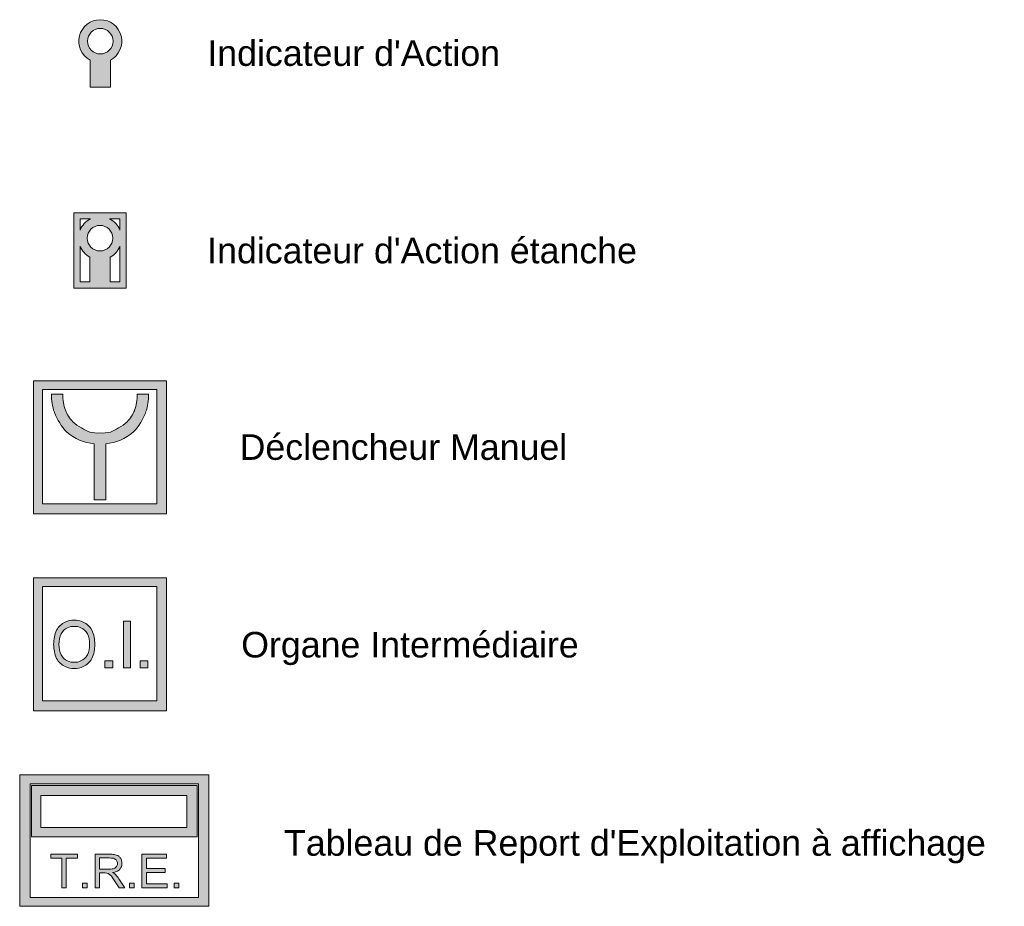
# Model space of a CAD drawing. Header units: millimetres. Extents: x 1909 to 78032, y -36590 to 14615.
# Tile 56 of 68: x 6925 to 10776, y 2424 to 5890. Entities that reach past the tile are written whole.
import ezdxf

# ---------------------------------------------------------------- set-up
doc = ezdxf.new("R2010")
doc.units = ezdxf.units.MM
doc.layers.add('A-DETL-GENF', color=7, linetype='Continuous', lineweight=18)
doc.layers.add('G-ANNO-TEXT', color=7, linetype='Continuous', lineweight=30)
doc.styles.add('@Arial Unicode MS', font='ARIALUNI.TTF', dxfattribs={"height": 100})

# ---------------------------------------------------------------- blocks, each defined once
blk = doc.blocks.new('INDICATEUR ACTION - 1 _ 50-326223-SSI 1_50')
at = {"layer": 'A-DETL-GENF', "true_color": 0xff0000}
h = blk.add_hatch(color=1, dxfattribs=at)
h.paths.add_polyline_path([(214.6, 5625.8), (294.6, 5625.8), (294.6, 5731.9), (311.7, 5744.2), (325.3, 5760.4), (334.3, 5779.5), (338.4, 5800.2), (337.1, 5821.3), (330.7, 5841.4), (319.4, 5859.2), (304, 5873.7), (285.6, 5883.9), (265.1, 5889.1), (244, 5889.1), (223.6, 5883.9), (205.1, 5873.7), (189.7, 5859.2), (178.5, 5841.4), (172, 5821.3), (170.7, 5800.2), (174.8, 5779.5), (183.9, 5760.4), (197.4, 5744.2), (214.6, 5731.9)])
h.paths.add_polyline_path([(254.6, 5755.8), (241.6, 5757.5), (229.6, 5762.5), (219.2, 5770.5), (211.3, 5780.8), (206.3, 5792.9), (204.6, 5805.8), (206.3, 5818.8), (211.3, 5830.8), (219.2, 5841.2), (229.6, 5849.1), (241.6, 5854.1), (254.6, 5855.8), (267.5, 5854.1), (279.6, 5849.1), (289.9, 5841.2), (297.9, 5830.8), (302.9, 5818.8), (304.6, 5805.8), (302.9, 5792.9), (297.9, 5780.8), (289.9, 5770.5), (279.6, 5762.5), (267.5, 5757.5)])
at = {"layer": 'A-DETL-GENF'}
for p, q in [((214.6, 5731.9), (214.6, 5625.8)), ((294.6, 5625.8), (294.6, 5731.9)), ((214.6, 5625.8), (294.6, 5625.8))]:
    blk.add_line(p, q, dxfattribs=at)
for radius, start, end in [(84, 298.4369, 241.5631), (50, 0, 180), (50, 180, 0)]:
    blk.add_arc((254.6, 5805.8), radius, start, end, dxfattribs=at)
blk = doc.blocks.new('INDICATEUR ACTION ETANCHE - 1 _ 50-326225-SSI 1_50')
at = {"layer": 'A-DETL-GENF', "true_color": 0xff0000}
h = blk.add_hatch(color=1, dxfattribs=at)
h.paths.add_polyline_path([(253.6, 4840.3), (355.6, 4840.3), (355.6, 5135.3), (151.6, 5135.3), (151.6, 4840.3), (229.3, 4840.3)])
h.paths.add_polyline_path([(175.8, 4864.6), (175.8, 5004), (185, 4987.2), (197.8, 4972.9), (213.6, 4961.8), (213.6, 4864.6)])
h.paths.add_polyline_path([(331.4, 4864.6), (293.6, 4864.6), (293.6, 4961.8), (309.3, 4972.9), (322.1, 4987.2), (331.4, 5004)])
h.paths.add_polyline_path([(253.6, 4985.7), (240.6, 4987.4), (228.6, 4992.4), (218.2, 5000.4), (210.3, 5010.7), (205.3, 5022.8), (203.6, 5035.7), (205.3, 5048.7), (210.3, 5060.7), (218.2, 5071.1), (229.3, 5079.3), (240.6, 5084), (253.6, 5085.7), (266.5, 5084), (278.6, 5079), (288.9, 5071.1), (296.9, 5060.7), (301.9, 5048.7), (303.6, 5035.7), (301.9, 5022.8), (296.9, 5010.7), (288.9, 5000.4), (278.6, 4992.4), (266.5, 4987.4)])
h.paths.add_polyline_path([(331.4, 5067.4), (321.6, 5085), (307.8, 5099.8), (291, 5110.9), (331.4, 5110.9), (331.5, 5070.8)])
h.paths.add_polyline_path([(175.8, 5067.4), (175.8, 5076.9), (175.8, 5110.9), (216.1, 5110.9), (199.3, 5099.8), (185.6, 5085)])
at = {"layer": 'A-DETL-GENF'}
for p, q in [((151.6, 5135.3), (151.6, 4840.3)), ((253.6, 5135.3), (151.6, 5135.3)), ((355.6, 5135.3), (253.6, 5135.3)), ((355.6, 4840.3), (355.6, 5135.3)), ((175.8, 5096.9), (175.8, 5110.9)), ((175.8, 5110.9), (216.1, 5110.9)), ((175.8, 5076.9), (175.8, 5096.9)), ((291, 5110.9), (331.4, 5110.9)), ((331.4, 5110.9), (331.4, 5096.9)), ((331.4, 5096.9), (331.4, 5076.9)), ((175.7, 5070.8), (175.8, 5076.9)), ((175.8, 5067.4), (175.7, 5070.8)), ((331.4, 5076.9), (331.5, 5070.8)), ((331.5, 5070.8), (331.4, 5067.4)), ((175.8, 4864.6), (175.8, 5004)), ((331.4, 5004), (331.4, 4864.6)), ((213.6, 4961.8), (213.6, 4864.6)), ((293.6, 4864.6), (293.6, 4961.8)), ((213.6, 4864.6), (175.8, 4864.6)), ((331.4, 4864.6), (293.6, 4864.6)), ((151.6, 4840.3), (253.6, 4840.3)), ((253.6, 4840.3), (355.6, 4840.3))]:
    blk.add_line(p, q, dxfattribs=at)
for radius, start, end in [(84, 116.4682, 157.8486), (50, 360, 180), (84, 22.1514, 63.5318), (50, 180, 0), (84, 202.1514, 241.5631), (84, 298.4369, 337.8486)]:
    blk.add_arc((253.6, 5035.7), radius, start, end, dxfattribs=at)
blk = doc.blocks.new('DECLENCHEUR MANUEL1 - 1 _ 50-326227-SSI 1_50')
at = {"layer": 'A-DETL-GENF', "true_color": 0xff0000}
h = blk.add_hatch(color=1, dxfattribs=at)
h.paths.add_polyline_path([(-6.4, 3957.8), (513.6, 3957.8), (513.6, 4477.8), (-6.4, 4477.8), (-6.4, 4409.7)])
h.paths.add_polyline_path([(229.3, 3997.3), (29.1, 3997.3), (29.1, 4444.3), (476, 4444.3), (476, 3997.3)])
h.paths.add_polyline_path([(276.6, 4012.6), (276.6, 4231.5), (314.8, 4239.8), (350.8, 4255.1), (383.3, 4276.8), (411.3, 4313.6), (432.1, 4354.8), (441, 4389.9), (443.4, 4426), (399.4, 4426), (398.8, 4409), (396.7, 4392.2), (393.6, 4377.6), (389.1, 4363.3), (376.5, 4339.4), (359.6, 4318.2), (344.1, 4304.6), (310.5, 4284.9), (293.9, 4276.9), (273.8, 4274.4), (253.6, 4274.1), (229.3, 4274.9), (213.2, 4276.9), (196.6, 4284.9), (163, 4304.6), (147.5, 4318.2), (130.7, 4339.4), (118.1, 4363.3), (113.5, 4377.6), (110.4, 4392.2), (108.3, 4409.7), (107.8, 4426), (63.8, 4426), (66.1, 4389.9), (75, 4354.8), (95.8, 4313.6), (123.8, 4276.8), (156.3, 4255.1), (192.3, 4239.8), (230.6, 4231.5), (230.6, 4012.6), (253.6, 4012.6)])
at = {"layer": 'A-DETL-GENF'}
for p, q in [((513.6, 4477.8), (-6.4, 4477.8)), ((-6.4, 4477.8), (-6.4, 3957.8)), ((513.6, 3957.8), (513.6, 4477.8)), ((29.1, 3997.3), (29.1, 4444.3)), ((29.1, 4444.3), (476, 4444.3)), ((476, 4444.3), (476, 3997.3)), ((107.8, 4426), (63.8, 4426)), ((443.4, 4426), (399.4, 4426)), ((230.6, 4231.5), (230.6, 4012.6)), ((276.6, 4012.6), (276.6, 4231.5)), ((230.6, 4012.6), (253.6, 4012.6)), ((253.6, 4012.6), (276.6, 4012.6)), ((476, 3997.3), (29.1, 3997.3)), ((-6.4, 3957.8), (513.6, 3957.8))]:
    blk.add_line(p, q, dxfattribs=at)
for centre, radius, start, end in [((261.7, 4420.9), 198, 178.5245, 199.4755), ((287.8, 4422.9), 180.1, 179.0396, 189.8134), ((262.5, 4417.2), 154.2, 189.3102, 200.4508), ((244.6, 4417.2), 154.2, 339.5492, 350.6898), ((219.3, 4422.9), 180.1, 350.1866, 0.9604), ((245.4, 4420.9), 198, 340.5245, 1.4755), ((307.3, 4445.7), 249.4, 201.3701, 222.6299), ((252, 4418.4), 144.9, 202.3579, 223.799), ((255.1, 4418.4), 144.9, 316.201, 337.6421), ((199.9, 4445.7), 249.4, 317.3701, 338.6299), ((231.4, 4398.7), 116.3, 223.799, 244.1228), ((275.7, 4398.7), 116.3, 295.8772, 316.201), ((255.3, 4438.2), 208.2, 230.823, 263.177), ((324.4, 4528.3), 274.9, 238.4667, 246.1324), ((246.5, 4461.2), 187.2, 259.7446, 272.1509), ((260.6, 4461.2), 187.2, 267.8491, 280.2554), ((251.8, 4438.2), 208.2, 276.823, 309.177), ((182.7, 4528.3), 274.9, 293.8676, 301.5333)]:
    blk.add_arc(centre, radius, start, end, dxfattribs=at)
blk = doc.blocks.new('ORGANE INTERMEDIAIRE - 1 _ 50-326229-SSI 1_50')
at = {"layer": 'A-DETL-GENF', "true_color": 0xff0000}
h = blk.add_hatch(color=1, dxfattribs=at)
h.paths.add_polyline_path([(229.3, 3187.8), (513.6, 3187.8), (513.6, 3707.8), (-6.4, 3707.8), (-6.4, 3187.8)])
h.paths.add_polyline_path([(229.3, 3227.3), (29.1, 3227.3), (29.1, 3674.3), (476, 3674.3), (476, 3227.3)])
h.paths.add_polyline_path([(140.7, 3353.7), (164.9, 3353.7), (176.8, 3356), (188, 3360.7), (201.3, 3368.8), (212.6, 3379.4), (221.7, 3392), (230.5, 3419.3), (233.4, 3447.8), (230.5, 3476.3), (221.7, 3503.6), (212.6, 3516.3), (201.3, 3526.9), (188, 3535), (176.8, 3539.6), (164.9, 3541.9), (140.7, 3541.9), (128.8, 3539.6), (117.6, 3535), (104.3, 3526.9), (92.6, 3515.8), (83.9, 3503.6), (75.1, 3476.3), (72.2, 3447.8), (75.1, 3419.3), (83.9, 3392), (92.9, 3379.4), (104.3, 3368.8), (117.6, 3360.7), (128.8, 3356)])
h.paths.add_polyline_path([(273, 3356.4), (303.6, 3356.4), (303.6, 3384), (273, 3384)])
h.paths.add_polyline_path([(410.1, 3356.4), (440.4, 3356.4), (440.4, 3384), (410.1, 3384)])
h.paths.add_polyline_path([(373.4, 3356.4), (373.4, 3538.8), (346, 3538.8), (346, 3356.4)])
h.paths.add_polyline_path([(143.8, 3377.8), (134.9, 3379.5), (126.6, 3382.9), (116.7, 3389), (108.2, 3396.9), (101.5, 3406.3), (94.9, 3426.6), (92.8, 3447.8), (94.9, 3469.1), (101.5, 3489.4), (108.2, 3498.8), (116.7, 3506.7), (126.6, 3512.7), (134.9, 3516.2), (143.8, 3517.9), (161.8, 3517.9), (170.7, 3516.2), (179, 3512.7), (188.9, 3506.7), (197.4, 3498.8), (204.1, 3489.4), (210.7, 3469.1), (212.8, 3447.8), (210.7, 3426.6), (204.1, 3406.3), (197.4, 3396.9), (188.9, 3389), (179, 3382.9), (170.7, 3379.5), (161.8, 3377.8), (152.8, 3377.8)])
at = {"layer": 'A-DETL-GENF'}
for p, q in [((513.6, 3707.8), (-6.4, 3707.8)), ((-6.4, 3707.8), (-6.4, 3187.8)), ((513.6, 3187.8), (513.6, 3707.8)), ((29.1, 3227.3), (29.1, 3674.3)), ((29.1, 3674.3), (476, 3674.3)), ((476, 3674.3), (476, 3227.3)), ((373.4, 3538.8), (346, 3538.8)), ((346, 3538.8), (346, 3356.4)), ((373.4, 3356.4), (373.4, 3538.8)), ((303.6, 3384), (273, 3384)), ((273, 3384), (273, 3356.4)), ((273, 3356.4), (303.6, 3356.4)), ((303.6, 3356.4), (303.6, 3384)), ((346, 3356.4), (373.4, 3356.4)), ((440.4, 3384), (410.1, 3384)), ((410.1, 3384), (410.1, 3356.4)), ((410.1, 3356.4), (440.4, 3356.4)), ((440.4, 3356.4), (440.4, 3384)), ((476, 3227.3), (29.1, 3227.3)), ((-6.4, 3187.8), (513.6, 3187.8))]:
    blk.add_line(p, q, dxfattribs=at)
for centre, radius, start, end in [((151.3, 3465), 77.7, 115.7541, 150.2223), ((151.7, 3460.6), 57.8, 115.7541, 150.2223), ((146.3, 3481.3), 60.8, 83.8519, 118.1481), ((147.9, 3472.8), 45.3, 83.8519, 118.1481), ((159.3, 3481.3), 60.8, 61.8519, 96.1481), ((157.6, 3472.8), 45.3, 61.8519, 96.1481), ((153.9, 3460.6), 57.8, 29.7777, 64.2459), ((154.3, 3465), 77.7, 29.7777, 64.2459), ((205.7, 3449), 133.4, 155.8288, 180.4886), ((192.2, 3448.7), 99.4, 155.8288, 180.4886), ((113.4, 3448.7), 99.4, 359.5114, 24.1712), ((99.9, 3449), 133.4, 359.5114, 24.1712), ((205.7, 3446.7), 133.4, 179.5114, 204.1712), ((192.2, 3447), 99.4, 179.5114, 204.1712), ((113.4, 3447), 99.4, 335.8288, 0.4886), ((99.9, 3446.7), 133.4, 335.8288, 0.4886), ((151.3, 3430.6), 77.7, 209.7777, 244.2459), ((151.7, 3435), 57.8, 209.7777, 244.2459), ((153.9, 3435), 57.8, 295.7541, 330.2223), ((154.3, 3430.6), 77.7, 295.7541, 330.2223), ((146.3, 3414.3), 60.8, 241.8519, 276.1481), ((147.9, 3422.9), 45.3, 241.8519, 276.1481), ((157.6, 3422.9), 45.3, 263.8519, 298.1481), ((159.3, 3414.3), 60.8, 263.8519, 298.1481)]:
    blk.add_arc(centre, radius, start, end, dxfattribs=at)
blk = doc.blocks.new('TABLEAU REPORT EXPLOIT A AFFICHAGE - 1 _ 50-326231-SSI 1_50')
at = {"layer": 'A-DETL-GENF', "true_color": 0xff0000}
h = blk.add_hatch(color=1, dxfattribs=at)
h.paths.add_polyline_path([(679.5, 2423.8), (679.5, 2937.8), (-60.5, 2937.8), (-60.5, 2423.8), (502.7, 2423.8)])
h.paths.add_polyline_path([(229.3, 2457.8), (-19.9, 2457.8), (-19.9, 2902.8), (639.1, 2902.8), (639.1, 2457.8), (366, 2457.8)])
h.paths.add_polyline_path([(543.2, 2495.7), (561.5, 2495.7), (561.5, 2514.1), (543.2, 2514.1)])
h.paths.add_polyline_path([(502.7, 2495.7), (516.4, 2495.7), (516.4, 2511.2), (435.6, 2511.2), (435.6, 2556), (508.4, 2556), (508.4, 2571.4), (435.6, 2571.4), (435.6, 2611.7), (513.4, 2611.7), (513.4, 2627.3), (417.4, 2627.3), (417.4, 2495.7)])
h.paths.add_polyline_path([(203.9, 2495.7), (203.9, 2514.1), (185.5, 2514.1), (185.5, 2495.7)])
h.paths.add_polyline_path([(369.2, 2495.7), (387.6, 2495.7), (387.6, 2514.1), (369.2, 2514.1)])
h.paths.add_polyline_path([(350.3, 2495.7), (324.2, 2536.2), (318.6, 2543.3), (311.3, 2550.3), (302.5, 2555.6), (313.6, 2557.9), (322.4, 2561.6), (329.3, 2566.6), (332.8, 2570.5), (337.4, 2578.8), (339.3, 2586.7), (339.4, 2594.9), (338.8, 2599), (337.2, 2605), (334.4, 2610.5), (331.1, 2615.3), (326.9, 2619.4), (322.6, 2622.2), (317.9, 2624.3), (308.8, 2626.3), (293.6, 2627.3), (234.3, 2627.3), (234.3, 2495.7), (251.8, 2495.7), (251.8, 2554.1), (279.9, 2553.6), (285.9, 2551.7), (291.3, 2548.6), (298.4, 2541.2), (307.9, 2527.7), (328.4, 2495.7)])
h.paths.add_polyline_path([(121.7, 2495.7), (121.7, 2611.7), (165.2, 2611.7), (165.2, 2627.3), (60.9, 2627.3), (60.9, 2611.7), (104.3, 2611.7), (104.3, 2495.7)])
h.paths.add_polyline_path([(290.7, 2569.2), (251.8, 2569.2), (251.8, 2612.7), (301.4, 2612.1), (309.7, 2609.9), (313, 2608.1), (315.9, 2605.7), (318.3, 2602.7), (320.2, 2599), (321.3, 2594.9), (321.5, 2590.7), (321.1, 2586.5), (319.8, 2582.5), (317.7, 2578.9), (315.3, 2576.1), (312.4, 2573.8), (309.1, 2572.1), (301.1, 2569.9), (295.9, 2569.4)])
h.paths.add_polyline_path([(229.3, 2695.3), (633, 2695.3), (633, 2895.9), (-14.4, 2895.9), (-14.4, 2695.3)])
h.paths.add_polyline_path([(22, 2731.6), (22, 2856.4), (593.6, 2856.4), (593.6, 2731.6), (229.3, 2731.6)])
at = {"layer": 'A-DETL-GENF'}
for p, q in [((679.5, 2937.8), (-60.5, 2937.8)), ((-60.5, 2937.8), (-60.5, 2423.8)), ((679.5, 2423.8), (679.5, 2937.8)), ((-19.9, 2457.8), (-19.9, 2902.8)), ((-19.9, 2902.8), (639.1, 2902.8)), ((633, 2895.9), (-14.4, 2895.9)), ((-14.4, 2895.9), (-14.4, 2695.3)), ((633, 2695.3), (633, 2895.9)), ((639.1, 2902.8), (639.1, 2457.8)), ((22, 2731.6), (22, 2856.4)), ((22, 2856.4), (593.6, 2856.4)), ((593.6, 2856.4), (593.6, 2731.6)), ((593.6, 2731.6), (22, 2731.6)), ((-14.4, 2695.3), (633, 2695.3)), ((165.2, 2627.3), (60.9, 2627.3)), ((60.9, 2627.3), (60.9, 2611.7)), ((165.2, 2611.7), (165.2, 2627.3)), ((293.6, 2627.3), (234.3, 2627.3)), ((234.3, 2627.3), (234.3, 2495.7)), ((513.4, 2627.3), (417.4, 2627.3)), ((417.4, 2627.3), (417.4, 2495.7)), ((513.4, 2611.7), (513.4, 2627.3)), ((60.9, 2611.7), (104.3, 2611.7)), ((104.3, 2611.7), (104.3, 2495.7)), ((121.7, 2495.7), (121.7, 2611.7)), ((121.7, 2611.7), (165.2, 2611.7)), ((251.8, 2612.7), (290.7, 2612.7)), ((251.8, 2569.2), (251.8, 2612.7)), ((435.6, 2571.4), (435.6, 2611.7)), ((435.6, 2611.7), (513.4, 2611.7)), ((290.7, 2569.2), (251.8, 2569.2)), ((251.8, 2495.7), (251.8, 2554.1)), ((251.8, 2554.1), (273.6, 2554.1)), ((295.9, 2544.2), (298.4, 2541.2)), ((320.8, 2540.6), (318.6, 2543.3)), ((508.4, 2571.4), (435.6, 2571.4)), ((435.6, 2511.2), (435.6, 2556)), ((435.6, 2556), (508.4, 2556)), ((508.4, 2556), (508.4, 2571.4)), ((185.5, 2514.1), (185.5, 2495.7)), ((203.9, 2514.1), (185.5, 2514.1)), ((203.9, 2495.7), (203.9, 2514.1)), ((298.4, 2541.2), (301, 2537.8)), ((301, 2537.8), (305.4, 2531.7)), ((305.4, 2531.7), (328.4, 2495.7)), ((324.2, 2536.2), (320.8, 2540.6)), ((327.3, 2531.7), (324.2, 2536.2)), ((350.3, 2495.7), (327.3, 2531.7)), ((369.2, 2514.1), (369.2, 2495.7)), ((387.6, 2514.1), (369.2, 2514.1)), ((387.6, 2495.7), (387.6, 2514.1)), ((516.4, 2511.2), (435.6, 2511.2)), ((516.4, 2495.7), (516.4, 2511.2)), ((543.2, 2514.1), (543.2, 2495.7)), ((561.5, 2514.1), (543.2, 2514.1)), ((561.5, 2495.7), (561.5, 2514.1)), ((104.3, 2495.7), (121.7, 2495.7)), ((185.5, 2495.7), (203.9, 2495.7)), ((234.3, 2495.7), (251.8, 2495.7)), ((328.4, 2495.7), (350.3, 2495.7)), ((369.2, 2495.7), (387.6, 2495.7)), ((417.4, 2495.7), (516.4, 2495.7)), ((543.2, 2495.7), (561.5, 2495.7)), ((639.1, 2457.8), (-19.9, 2457.8)), ((-60.5, 2423.8), (679.5, 2423.8))]:
    blk.add_line(p, q, dxfattribs=at)
for centre, radius, start, end in [((294.2, 2518.7), 108.6, 82.2862, 90.3633), ((302.8, 2577.8), 48.9, 72.0204, 82.9005), ((309, 2596.9), 28.8, 51.3665, 72.0069), ((306.3, 2594.3), 32.5, 30.0326, 50.6103), ((290.7, 2513.2), 99.5, 83.8478, 90), ((297.4, 2579.9), 32.5, 67.6258, 82.917), ((301.4, 2591.3), 20.4, 34.0967, 65.9033), ((301.2, 2590.8), 20.4, 324.2442, 359.6283), ((301.1, 2591.7), 20.5, 357.2669, 32.8291), ((304.8, 2592.6), 34.7, 10.7066, 31.1594), ((311.1, 2588.6), 28.1, 330.8316, 348.2365), ((307, 2590.5), 32.5, 346.4588, 0.3913), ((302.2, 2591.9), 37.3, 358.0679, 10.9578), ((274.6, 2526.4), 27.7, 40, 92.1497), ((290.7, 2645), 75.8, 270, 277.8955), ((295.8, 2604.6), 35.1, 278.7045, 292.306), ((296.5, 2611), 55.7, 276.2609, 287.9046), ((284.4, 2515.4), 44.1, 39.2259, 65.6913), ((302, 2590), 19.3, 291.8573, 324.812), ((302.6, 2597), 40.6, 285.6595, 299.1553), ((305.8, 2591.6), 34.4, 298.9149, 313.2013), ((307, 2590.1), 32.4, 313.4819, 331.9923)]:
    blk.add_arc(centre, radius, start, end, dxfattribs=at)

msp = doc.modelspace()

# ---------------------------------------------------------------- block references
at = {"layer": 'A-DETL-GENF'}
for name in ['INDICATEUR ACTION - 1 _ 50-326223-SSI 1_50', 'INDICATEUR ACTION ETANCHE - 1 _ 50-326225-SSI 1_50', 'DECLENCHEUR MANUEL1 - 1 _ 50-326227-SSI 1_50', 'ORGANE INTERMEDIAIRE - 1 _ 50-326229-SSI 1_50', 'TABLEAU REPORT EXPLOIT A AFFICHAGE - 1 _ 50-326231-SSI 1_50']:
    msp.add_blockref(name, (6985.5, 0), dxfattribs=at)

# ---------------------------------------------------------------- texts
at = {"layer": 'G-ANNO-TEXT', "char_height": 100, "attachment_point": 1, "style": '@Arial Unicode MS'}
for s, insert, width in [("Indicateur d'Action", (7658.8, 5809.3), 1422.995), ("Indicateur d'Action étanche", (7658.2, 5037.4), 2088.396), ('Déclencheur Manuel', (7784.9, 4269.1), 1591.35), ('Organe Intermédiaire', (7791.3, 3496.5), 1631.434), ("Tableau de Report d'Exploitation à affichage", (7958.7, 2721.6), 3407.172)]:
    msp.add_mtext(s, dxfattribs=dict(at, insert=insert, width=width))

doc.saveas('drawing.dxf')
